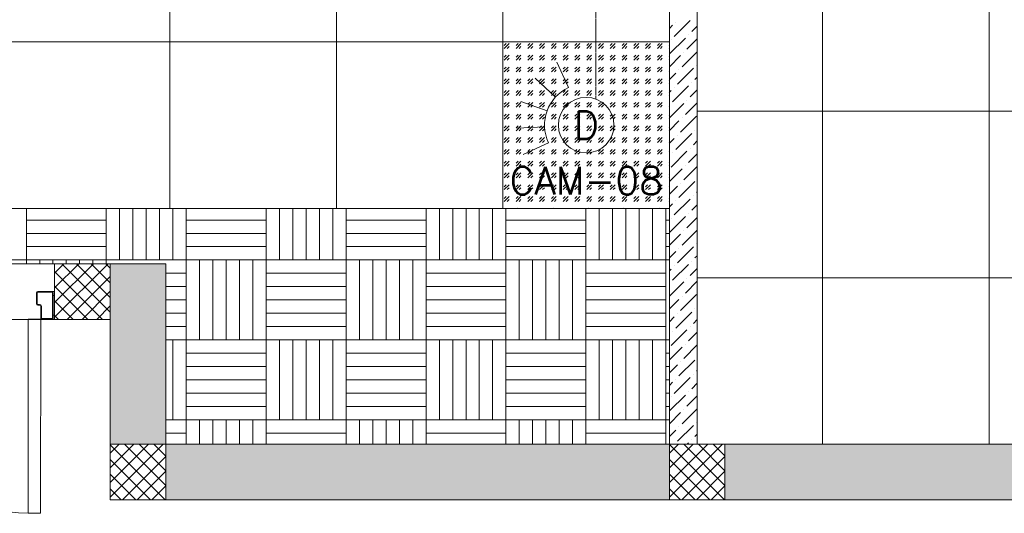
# Model space of a CAD drawing. Header units: millimetres. Extents: x -150 to 17700, y -13097 to 13830.
# Tile 4 of 67: x 7464 to 11011, y -49 to 1730. Entities that reach past the tile are written whole.
import ezdxf
from ezdxf.enums import TextEntityAlignment as Align

# ---------------------------------------------------------------- set-up
doc = ezdxf.new("R2010")
doc.units = ezdxf.units.MM
doc.header["$MEASUREMENT"] = 0
doc.linetypes.add('HIDDENX2', pattern=[0.75, 0.5, -0.25])
doc.linetypes.add('RCP XREF$0$( Hidden )', pattern=[0.375, 0.25, -0.125])
doc.layers.get('0').update_dxf_attribs({"lineweight": 5})
for name, color, linetype, lineweight, true_color in [('M-MEP-ELTV-CABLE', 7, 'HIDDENX2', 20, 0x007d00), ('M-MEP-ELTV-CAM', 5, 'Continuous', 20, 0x0000ff), ('RCP XREF$0$a- flr dim 02', 9, 'Continuous', 0, 0x808080), ('RCP XREF$0$A-100MM', 9, 'Continuous', 0, 0x808080), ('RCP XREF$0$A-CEILING-01', 9, 'Continuous', 0, 0x808080), ('RCP XREF$0$A-CEILING-02', 9, 'Continuous', 0, 0x808080), ('RCP XREF$0$A-CEILING-03', 9, 'Continuous', 0, 0x808080), ('RCP XREF$0$A-CEILING-04', 9, 'Continuous', 0, 0x808080), ('RCP XREF$0$A-DOOR', 9, 'Continuous', 0, 0x808080), ('RCP XREF$0$A-LINTEL', 9, 'RCP XREF$0$( Hidden )', 0, 0x808080), ('RCP XREF$0$A-Wall & Column', 9, 'Continuous', 0, 0x808080), ('RCP XREF$0$ND_26_HATCH', 9, 'Continuous', 0, 0x808080)]:
    doc.layers.add(name, color=color, linetype=linetype, lineweight=lineweight, true_color=true_color)
doc.layers.add('M-MEP-GEN', color=7, linetype='Continuous', lineweight=5)
doc.styles.get("Standard").update_dxf_attribs({"font": 'romans.shx'})

# ---------------------------------------------------------------- blocks, each defined once
blk = doc.blocks.new('RCP XREF')
at = {"layer": 'RCP XREF$0$ND_26_HATCH', "lineweight": 0, "true_color": 0x808080, "transparency": 33554687}
h = blk.add_hatch(color=8, dxfattribs=at)
h.dxf.hatch_style = 1
h.paths.add_polyline_path([(15200, 0), (15200, 1970), (15400, 1970), (15400, 2043.5), (15400, 2170), (15202, 2170), (15202, 2518), (15002, 2518), (15002, 200), (14369.9, 200), (14369.9, 199.7), (12979.6, 199.7), (12979.6, 198.7), (12313.4, 198.7), (7990, 200), (7990, 850), (7590, 850), (7590, 650), (7790, 650), (7790, 0)])
h.paths.add_polyline_path([(7790, 650), (7590, 650), (7590, 850), (7790, 850)], flags=17)
h.paths.add_polyline_path([(7990, 0), (7790, 0), (7790, 200), (7990, 200)], flags=17)
h.paths.add_polyline_path([(9805, 0), (10005, 0), (10005, 200), (9805, 200)], flags=17)
h.paths.add_polyline_path([(11820, 0), (12020, 0), (12020, 200), (11820, 200)], flags=17)
h.paths.add_polyline_path([(15000, 0), (15200, 0), (15200, 200), (15000, 200)], flags=17)
h.paths.add_polyline_path([(15200, 1970), (15400, 1970), (15400, 2170), (15200, 2170)], flags=17)
at = {"layer": 'RCP XREF$0$a- flr dim 02', "color": 8, "lineweight": 0, "true_color": 0x808080}
for p, q in [((9805, 3070), (9805, 200)), ((9905, 200), (9905, 2970)), ((9805, 200), (9905, 200))]:
    blk.add_line(p, q, dxfattribs=at)
at = {"layer": 'RCP XREF$0$A-100MM', "color": 8, "linetype": 'Continuous', "lineweight": 0, "true_color": 0x808080, "transparency": 33554687}
for p, q in [((9805, 1698.6), (9816.4, 1710)), ((9822.1, 1669.8), (9879.6, 1727.2)), ((9827.9, 1721.5), (9827.9, 1721.5)), ((9885.3, 1687), (9905, 1706.7)), ((9873.8, 1675.5), (9873.8, 1675.5)), ((9805, 1606.7), (9862.3, 1664)), ((9810.6, 1658.3), (9810.6, 1658.3)), ((9868.1, 1623.8), (9905, 1660.7)), ((9805, 1560.7), (9845.1, 1600.8)), ((9850.8, 1560.6), (9905, 1614.8)), ((9856.6, 1612.3), (9856.6, 1612.3)), ((9902.6, 1566.4), (9902.6, 1566.4)), ((9805, 1514.8), (9827.9, 1537.6)), ((9833.6, 1497.4), (9891.1, 1554.9)), ((9839.4, 1549.1), (9839.4, 1549.1)), ((9816.4, 1434.2), (9873.8, 1491.7)), ((9885.3, 1503.2), (9885.3, 1503.2)), ((9896.8, 1514.7), (9905, 1522.9)), ((9805, 1468.8), (9810.6, 1474.4)), ((9822.1, 1485.9), (9822.1, 1485.9)), ((9879.6, 1451.5), (9905, 1476.9)), ((9805, 1376.9), (9856.6, 1428.5)), ((9862.3, 1388.3), (9905, 1430.9)), ((9868.1, 1440), (9868.1, 1440)), ((9805, 1330.9), (9839.4, 1365.3)), ((9845.1, 1325.1), (9902.6, 1382.5)), ((9850.8, 1376.8), (9850.8, 1376.8)), ((9827.9, 1261.9), (9885.3, 1319.3)), ((9833.6, 1313.6), (9833.6, 1313.6)), ((9896.8, 1330.8), (9896.8, 1330.8)), ((9805, 1285), (9822.1, 1302.1)), ((9891.1, 1279.1), (9905, 1293.1)), ((9810.6, 1198.7), (9868.1, 1256.1)), ((9816.4, 1250.4), (9816.4, 1250.4)), ((9873.8, 1215.9), (9905, 1247.1)), ((9879.6, 1267.6), (9879.6, 1267.6)), ((9805, 1147.1), (9850.8, 1192.9)), ((9856.6, 1152.7), (9905, 1201.1)), ((9862.3, 1204.4), (9862.3, 1204.4)), ((9839.4, 1089.5), (9896.8, 1147)), ((9845.1, 1141.2), (9845.1, 1141.2)), ((9805, 1101.1), (9833.6, 1129.7)), ((9902.6, 1106.8), (9905, 1109.2)), ((9805, 1055.2), (9816.4, 1066.5)), ((9822.1, 1026.3), (9879.6, 1083.8)), ((9827.9, 1078), (9827.9, 1078)), ((9891.1, 1095.3), (9891.1, 1095.3)), ((9873.8, 1032.1), (9873.8, 1032.1)), ((9885.3, 1043.6), (9905, 1063.2)), ((9805, 963.2), (9862.3, 1020.6)), ((9810.6, 1014.8), (9810.6, 1014.8)), ((9868.1, 980.4), (9905, 1017.3)), ((9850.8, 917.2), (9905, 971.3)), ((9856.6, 968.9), (9856.6, 968.9)), ((9805, 917.3), (9845.1, 957.4)), ((9902.6, 922.9), (9902.6, 922.9)), ((9805, 871.3), (9827.9, 894.2)), ((9833.6, 854), (9891.1, 911.4)), ((9839.4, 905.7), (9839.4, 905.7)), ((9885.3, 859.7), (9885.3, 859.7)), ((9896.8, 871.2), (9905, 879.4)), ((9805, 825.4), (9810.6, 831)), ((9816.4, 790.8), (9873.8, 848.2)), ((9822.1, 842.5), (9822.1, 842.5)), ((9879.6, 808), (9905, 833.4)), ((9805, 733.4), (9856.6, 785)), ((9862.3, 744.8), (9905, 787.5)), ((9868.1, 796.5), (9868.1, 796.5)), ((9805, 687.5), (9839.4, 721.8)), ((9845.1, 681.6), (9902.6, 739.1)), ((9850.8, 733.3), (9850.8, 733.3)), ((9827.9, 618.4), (9885.3, 675.9)), ((9896.8, 687.4), (9896.8, 687.4)), ((9805, 641.5), (9822.1, 658.6)), ((9833.6, 670.1), (9833.6, 670.1)), ((9891.1, 635.6), (9905, 649.6)), ((9810.6, 555.2), (9868.1, 612.7)), ((9816.4, 606.9), (9816.4, 606.9)), ((9873.8, 572.4), (9905, 603.6)), ((9879.6, 624.2), (9879.6, 624.2)), ((9805, 503.6), (9850.8, 549.5)), ((9856.6, 509.2), (9905, 557.7)), ((9862.3, 561), (9862.3, 561)), ((9839.4, 446.1), (9896.8, 503.5)), ((9845.1, 497.8), (9845.1, 497.8)), ((9805, 457.7), (9833.6, 486.3)), ((9902.6, 463.3), (9905, 465.7)), ((9822.1, 382.9), (9879.6, 440.3)), ((9827.9, 434.6), (9827.9, 434.6)), ((9891.1, 451.8), (9891.1, 451.8)), ((9805, 411.7), (9816.4, 423.1)), ((9885.3, 400.1), (9905, 419.8)), ((9805, 319.8), (9862.3, 377.1)), ((9810.6, 371.4), (9810.6, 371.4)), ((9868.1, 336.9), (9905, 373.8)), ((9873.8, 388.6), (9873.8, 388.6)), ((9850.8, 273.7), (9905, 327.9)), ((9856.6, 325.4), (9856.6, 325.4)), ((9805, 273.8), (9845.1, 313.9)), ((9805, 227.9), (9827.9, 250.7)), ((9833.6, 210.5), (9891.1, 267.9)), ((9839.4, 262.2), (9839.4, 262.2)), ((9902.6, 279.4), (9902.6, 279.4)), ((9885.3, 216.2), (9885.3, 216.2)), ((9896.8, 227.7), (9905, 235.9)), ((9869.1, 200), (9873.8, 204.8))]:
    blk.add_line(p, q, dxfattribs=at)
at = {"layer": 'RCP XREF$0$A-CEILING-01', "color": 8, "lineweight": 0, "true_color": 0x808080}
for p, q in [((9805, 2970), (9805, 1050)), ((9905, 200), (9905, 2970)), ((9805, 1050), (200, 1050)), ((9805, 1050), (200, 1050)), ((9805, 200), (9805, 1050)), ((3990, 850), (7990, 850)), ((7990, 850), (7990, 200)), ((7990, 200), (9805, 200)), ((12157, 198), (9905, 200))]:
    blk.add_line(p, q, dxfattribs=at)
at = {"layer": 'RCP XREF$0$A-CEILING-02', "color": 8, "linetype": 'Continuous', "lineweight": 0, "true_color": 0x808080}
for p, q in [((8005, 1050), (8005, 2970)), ((8605, 1050), (8605, 2970)), ((9205, 1050), (9205, 2970)), ((200, 1650), (9805, 1650)), ((9210, 1626.6), (9227.7, 1644.3)), ((9210, 1637.2), (9217.1, 1644.3)), ((9220.6, 1626.6), (9227.7, 1633.7)), ((9252.4, 1626.6), (9270.1, 1644.3)), ((9252.4, 1637.2), (9259.5, 1644.3)), ((9263, 1626.6), (9270.1, 1633.7)), ((9294.9, 1626.6), (9312.5, 1644.3)), ((9294.9, 1637.2), (9301.9, 1644.3)), ((9305.5, 1626.6), (9312.5, 1633.7)), ((9337.3, 1626.6), (9355, 1644.3)), ((9337.3, 1637.2), (9344.4, 1644.3)), ((9347.9, 1626.6), (9355, 1633.7)), ((9379.7, 1626.6), (9397.4, 1644.3)), ((9379.7, 1637.2), (9386.8, 1644.3)), ((9390.3, 1626.6), (9397.4, 1633.7)), ((9422.1, 1626.6), (9439.8, 1644.3)), ((9422.1, 1637.2), (9429.2, 1644.3)), ((9432.7, 1626.6), (9439.8, 1633.7)), ((9464.6, 1626.6), (9482.2, 1644.3)), ((9464.6, 1637.2), (9471.6, 1644.3)), ((9475.2, 1626.6), (9482.2, 1633.7)), ((9507, 1626.6), (9524.7, 1644.3)), ((9507, 1637.2), (9514.1, 1644.3)), ((9517.6, 1626.6), (9524.7, 1633.7)), ((9549.4, 1626.6), (9567.1, 1644.3)), ((9549.4, 1637.2), (9556.5, 1644.3)), ((9560, 1626.6), (9567.1, 1633.7)), ((9591.8, 1626.6), (9609.5, 1644.3)), ((9591.8, 1637.2), (9598.9, 1644.3)), ((9602.5, 1626.6), (9609.5, 1633.7)), ((9634.3, 1626.6), (9652, 1644.3)), ((9634.3, 1637.2), (9641.3, 1644.3)), ((9644.9, 1626.6), (9652, 1633.7)), ((9676.7, 1626.6), (9694.4, 1644.3)), ((9676.7, 1637.2), (9683.8, 1644.3)), ((9687.3, 1626.6), (9694.4, 1633.7)), ((9719.1, 1626.6), (9736.8, 1644.3)), ((9719.1, 1637.2), (9726.2, 1644.3)), ((9729.7, 1626.6), (9736.8, 1633.7)), ((9761.6, 1626.6), (9779.2, 1644.3)), ((9761.6, 1637.2), (9768.6, 1644.3)), ((9772.2, 1626.6), (9779.2, 1633.7)), ((9804, 1637.2), (9805, 1638.2)), ((9210, 1584.2), (9227.7, 1601.9)), ((9210, 1594.8), (9217.1, 1601.9)), ((9252.4, 1584.2), (9270.1, 1601.9)), ((9252.4, 1594.8), (9259.5, 1601.9)), ((9294.9, 1584.2), (9312.5, 1601.9)), ((9294.9, 1594.8), (9301.9, 1601.9)), ((9337.3, 1584.2), (9355, 1601.9)), ((9337.3, 1594.8), (9344.4, 1601.9)), ((9379.7, 1584.2), (9397.4, 1601.9)), ((9379.7, 1594.8), (9386.8, 1601.9)), ((9422.1, 1584.2), (9439.8, 1601.9)), ((9422.1, 1594.8), (9429.2, 1601.9)), ((9464.6, 1584.2), (9482.2, 1601.9)), ((9464.6, 1594.8), (9471.6, 1601.9)), ((9507, 1584.2), (9524.7, 1601.9)), ((9507, 1594.8), (9514.1, 1601.9)), ((9549.4, 1584.2), (9567.1, 1601.9)), ((9549.4, 1594.8), (9556.5, 1601.9)), ((9591.8, 1584.2), (9609.5, 1601.9)), ((9591.8, 1594.8), (9598.9, 1601.9)), ((9634.3, 1584.2), (9652, 1601.9)), ((9634.3, 1594.8), (9641.3, 1601.9)), ((9676.7, 1584.2), (9694.4, 1601.9)), ((9676.7, 1594.8), (9683.8, 1601.9)), ((9719.1, 1584.2), (9736.8, 1601.9)), ((9719.1, 1594.8), (9726.2, 1601.9)), ((9761.6, 1584.2), (9779.2, 1601.9)), ((9761.6, 1594.8), (9768.6, 1601.9)), ((9804, 1626.6), (9805, 1627.6)), ((9220.6, 1584.2), (9227.7, 1591.3)), ((9263, 1584.2), (9270.1, 1591.3)), ((9305.5, 1584.2), (9312.5, 1591.3)), ((9347.9, 1584.2), (9355, 1591.3)), ((9390.3, 1584.2), (9397.4, 1591.3)), ((9432.7, 1584.2), (9439.8, 1591.3)), ((9475.2, 1584.2), (9482.2, 1591.3)), ((9517.6, 1584.2), (9524.7, 1591.3)), ((9560, 1584.2), (9567.1, 1591.3)), ((9602.5, 1584.2), (9609.5, 1591.3)), ((9644.9, 1584.2), (9652, 1591.3)), ((9687.3, 1584.2), (9694.4, 1591.3)), ((9729.7, 1584.2), (9736.8, 1591.3)), ((9772.2, 1584.2), (9779.2, 1591.3)), ((9804, 1594.8), (9805, 1595.8)), ((9804, 1584.2), (9805, 1585.2)), ((9210, 1541.8), (9227.7, 1559.4)), ((9210, 1552.4), (9217.1, 1559.4)), ((9220.6, 1541.8), (9227.7, 1548.8)), ((9252.4, 1541.8), (9270.1, 1559.4)), ((9252.4, 1552.4), (9259.5, 1559.4)), ((9263, 1541.8), (9270.1, 1548.8)), ((9294.9, 1541.8), (9312.5, 1559.4)), ((9294.9, 1552.4), (9301.9, 1559.4)), ((9305.5, 1541.8), (9312.5, 1548.8)), ((9337.3, 1541.8), (9355, 1559.4)), ((9337.3, 1552.4), (9344.4, 1559.4)), ((9347.9, 1541.8), (9355, 1548.8)), ((9379.7, 1541.8), (9397.4, 1559.4)), ((9379.7, 1552.4), (9386.8, 1559.4)), ((9390.3, 1541.8), (9397.4, 1548.8)), ((9422.1, 1541.8), (9439.8, 1559.4)), ((9422.1, 1552.4), (9429.2, 1559.4)), ((9432.7, 1541.8), (9439.8, 1548.8)), ((9464.6, 1541.8), (9482.2, 1559.4)), ((9464.6, 1552.4), (9471.6, 1559.4)), ((9475.2, 1541.8), (9482.2, 1548.8)), ((9507, 1541.8), (9524.7, 1559.4)), ((9507, 1552.4), (9514.1, 1559.4)), ((9517.6, 1541.8), (9524.7, 1548.8)), ((9549.4, 1541.8), (9567.1, 1559.4)), ((9549.4, 1552.4), (9556.5, 1559.4)), ((9560, 1541.8), (9567.1, 1548.8)), ((9591.8, 1541.8), (9609.5, 1559.4)), ((9591.8, 1552.4), (9598.9, 1559.4)), ((9602.5, 1541.8), (9609.5, 1548.8)), ((9634.3, 1541.8), (9652, 1559.4)), ((9634.3, 1552.4), (9641.3, 1559.4)), ((9644.9, 1541.8), (9652, 1548.8)), ((9676.7, 1541.8), (9694.4, 1559.4)), ((9676.7, 1552.4), (9683.8, 1559.4)), ((9687.3, 1541.8), (9694.4, 1548.8)), ((9719.1, 1541.8), (9736.8, 1559.4)), ((9719.1, 1552.4), (9726.2, 1559.4)), ((9729.7, 1541.8), (9736.8, 1548.8)), ((9761.6, 1541.8), (9779.2, 1559.4)), ((9761.6, 1552.4), (9768.6, 1559.4)), ((9772.2, 1541.8), (9779.2, 1548.8)), ((9804, 1552.4), (9805, 1553.4)), ((9804, 1541.8), (9805, 1542.8)), ((9210, 1499.3), (9227.7, 1517)), ((9210, 1509.9), (9217.1, 1517)), ((9220.6, 1499.3), (9227.7, 1506.4)), ((9252.4, 1499.3), (9270.1, 1517)), ((9252.4, 1509.9), (9259.5, 1517)), ((9263, 1499.3), (9270.1, 1506.4)), ((9294.9, 1499.3), (9312.5, 1517)), ((9294.9, 1509.9), (9301.9, 1517)), ((9305.5, 1499.3), (9312.5, 1506.4)), ((9337.3, 1499.3), (9355, 1517)), ((9337.3, 1509.9), (9344.4, 1517)), ((9347.9, 1499.3), (9355, 1506.4)), ((9379.7, 1499.3), (9397.4, 1517)), ((9379.7, 1509.9), (9386.8, 1517)), ((9390.3, 1499.3), (9397.4, 1506.4)), ((9422.1, 1499.3), (9439.8, 1517)), ((9422.1, 1509.9), (9429.2, 1517)), ((9432.7, 1499.3), (9439.8, 1506.4)), ((9464.6, 1499.3), (9482.2, 1517)), ((9464.6, 1509.9), (9471.6, 1517)), ((9475.2, 1499.3), (9482.2, 1506.4)), ((9507, 1499.3), (9524.7, 1517)), ((9507, 1509.9), (9514.1, 1517)), ((9517.6, 1499.3), (9524.7, 1506.4)), ((9549.4, 1499.3), (9567.1, 1517)), ((9549.4, 1509.9), (9556.5, 1517)), ((9560, 1499.3), (9567.1, 1506.4)), ((9591.8, 1499.3), (9609.5, 1517)), ((9591.8, 1509.9), (9598.9, 1517)), ((9602.5, 1499.3), (9609.5, 1506.4)), ((9634.3, 1499.3), (9652, 1517)), ((9634.3, 1509.9), (9641.3, 1517)), ((9644.9, 1499.3), (9652, 1506.4)), ((9676.7, 1499.3), (9694.4, 1517)), ((9676.7, 1509.9), (9683.8, 1517)), ((9687.3, 1499.3), (9694.4, 1506.4)), ((9719.1, 1499.3), (9736.8, 1517)), ((9719.1, 1509.9), (9726.2, 1517)), ((9729.7, 1499.3), (9736.8, 1506.4)), ((9761.6, 1499.3), (9779.2, 1517)), ((9761.6, 1509.9), (9768.6, 1517)), ((9772.2, 1499.3), (9779.2, 1506.4)), ((9804, 1509.9), (9805, 1511)), ((9804, 1499.3), (9805, 1500.4)), ((9210, 1456.9), (9227.7, 1474.6)), ((9210, 1467.5), (9217.1, 1474.6)), ((9220.6, 1456.9), (9227.7, 1464)), ((9252.4, 1456.9), (9270.1, 1474.6)), ((9252.4, 1467.5), (9259.5, 1474.6)), ((9263, 1456.9), (9270.1, 1464)), ((9294.9, 1456.9), (9312.5, 1474.6)), ((9294.9, 1467.5), (9301.9, 1474.6)), ((9305.5, 1456.9), (9312.5, 1464)), ((9337.3, 1456.9), (9355, 1474.6)), ((9337.3, 1467.5), (9344.4, 1474.6)), ((9347.9, 1456.9), (9355, 1464)), ((9379.7, 1456.9), (9397.4, 1474.6)), ((9379.7, 1467.5), (9386.8, 1474.6)), ((9390.3, 1456.9), (9397.4, 1464)), ((9422.1, 1456.9), (9439.8, 1474.6)), ((9422.1, 1467.5), (9429.2, 1474.6)), ((9432.7, 1456.9), (9439.8, 1464)), ((9464.6, 1456.9), (9482.2, 1474.6)), ((9464.6, 1467.5), (9471.6, 1474.6)), ((9475.2, 1456.9), (9482.2, 1464)), ((9507, 1456.9), (9524.7, 1474.6)), ((9507, 1467.5), (9514.1, 1474.6)), ((9517.6, 1456.9), (9524.7, 1464)), ((9549.4, 1456.9), (9567.1, 1474.6)), ((9549.4, 1467.5), (9556.5, 1474.6)), ((9560, 1456.9), (9567.1, 1464)), ((9591.8, 1456.9), (9609.5, 1474.6)), ((9591.8, 1467.5), (9598.9, 1474.6)), ((9602.5, 1456.9), (9609.5, 1464)), ((9634.3, 1456.9), (9652, 1474.6)), ((9634.3, 1467.5), (9641.3, 1474.6)), ((9644.9, 1456.9), (9652, 1464)), ((9676.7, 1456.9), (9694.4, 1474.6)), ((9676.7, 1467.5), (9683.8, 1474.6)), ((9687.3, 1456.9), (9694.4, 1464)), ((9719.1, 1456.9), (9736.8, 1474.6)), ((9719.1, 1467.5), (9726.2, 1474.6)), ((9729.7, 1456.9), (9736.8, 1464)), ((9761.6, 1456.9), (9779.2, 1474.6)), ((9761.6, 1467.5), (9768.6, 1474.6)), ((9772.2, 1456.9), (9779.2, 1464)), ((9804, 1467.5), (9805, 1468.5)), ((9804, 1456.9), (9805, 1457.9)), ((9210, 1414.5), (9227.7, 1432.2)), ((9210, 1425.1), (9217.1, 1432.2)), ((9220.6, 1414.5), (9227.7, 1421.6)), ((9252.4, 1414.5), (9270.1, 1432.2)), ((9252.4, 1425.1), (9259.5, 1432.2)), ((9263, 1414.5), (9270.1, 1421.6)), ((9294.9, 1414.5), (9312.5, 1432.2)), ((9294.9, 1425.1), (9301.9, 1432.2)), ((9305.5, 1414.5), (9312.5, 1421.6)), ((9337.3, 1414.5), (9355, 1432.2)), ((9337.3, 1425.1), (9344.4, 1432.2)), ((9347.9, 1414.5), (9355, 1421.6)), ((9379.7, 1414.5), (9397.4, 1432.2)), ((9379.7, 1425.1), (9386.8, 1432.2)), ((9390.3, 1414.5), (9397.4, 1421.6)), ((9422.1, 1414.5), (9439.8, 1432.2)), ((9422.1, 1425.1), (9429.2, 1432.2)), ((9432.7, 1414.5), (9439.8, 1421.6)), ((9464.6, 1414.5), (9482.2, 1432.2)), ((9464.6, 1425.1), (9471.6, 1432.2)), ((9475.2, 1414.5), (9482.2, 1421.6)), ((9507, 1414.5), (9524.7, 1432.2)), ((9507, 1425.1), (9514.1, 1432.2)), ((9517.6, 1414.5), (9524.7, 1421.6)), ((9549.4, 1414.5), (9567.1, 1432.2)), ((9549.4, 1425.1), (9556.5, 1432.2)), ((9560, 1414.5), (9567.1, 1421.6)), ((9591.8, 1414.5), (9609.5, 1432.2)), ((9591.8, 1425.1), (9598.9, 1432.2)), ((9602.5, 1414.5), (9609.5, 1421.6)), ((9634.3, 1414.5), (9652, 1432.2)), ((9634.3, 1425.1), (9641.3, 1432.2)), ((9644.9, 1414.5), (9652, 1421.6)), ((9676.7, 1414.5), (9694.4, 1432.2)), ((9676.7, 1425.1), (9683.8, 1432.2)), ((9687.3, 1414.5), (9694.4, 1421.6)), ((9719.1, 1414.5), (9736.8, 1432.2)), ((9719.1, 1425.1), (9726.2, 1432.2)), ((9729.7, 1414.5), (9736.8, 1421.6)), ((9761.6, 1414.5), (9779.2, 1432.2)), ((9761.6, 1425.1), (9768.6, 1432.2)), ((9772.2, 1414.5), (9779.2, 1421.6)), ((9804, 1425.1), (9805, 1426.1)), ((9210, 1372.1), (9227.7, 1389.7)), ((9210, 1382.7), (9217.1, 1389.7)), ((9252.4, 1372.1), (9270.1, 1389.7)), ((9252.4, 1382.7), (9259.5, 1389.7)), ((9294.9, 1372.1), (9312.5, 1389.7)), ((9294.9, 1382.7), (9301.9, 1389.7)), ((9337.3, 1372.1), (9355, 1389.7)), ((9337.3, 1382.7), (9344.4, 1389.7)), ((9379.7, 1372.1), (9397.4, 1389.7)), ((9379.7, 1382.7), (9386.8, 1389.7)), ((9422.1, 1372.1), (9439.8, 1389.7)), ((9422.1, 1382.7), (9429.2, 1389.7)), ((9464.6, 1372.1), (9482.2, 1389.7)), ((9464.6, 1382.7), (9471.6, 1389.7)), ((9507, 1372.1), (9524.7, 1389.7)), ((9507, 1382.7), (9514.1, 1389.7)), ((9549.4, 1372.1), (9567.1, 1389.7)), ((9549.4, 1382.7), (9556.5, 1389.7)), ((9591.8, 1372.1), (9609.5, 1389.7)), ((9591.8, 1382.7), (9598.9, 1389.7)), ((9634.3, 1372.1), (9652, 1389.7)), ((9634.3, 1382.7), (9641.3, 1389.7)), ((9676.7, 1372.1), (9694.4, 1389.7)), ((9676.7, 1382.7), (9683.8, 1389.7)), ((9719.1, 1372.1), (9736.8, 1389.7)), ((9719.1, 1382.7), (9726.2, 1389.7)), ((9761.6, 1372.1), (9779.2, 1389.7)), ((9761.6, 1382.7), (9768.6, 1389.7)), ((9804, 1414.5), (9805, 1415.5)), ((9804, 1382.7), (9805, 1383.7)), ((9220.6, 1372.1), (9227.7, 1379.1)), ((9263, 1372.1), (9270.1, 1379.1)), ((9305.5, 1372.1), (9312.5, 1379.1)), ((9347.9, 1372.1), (9355, 1379.1)), ((9390.3, 1372.1), (9397.4, 1379.1)), ((9432.7, 1372.1), (9439.8, 1379.1)), ((9475.2, 1372.1), (9482.2, 1379.1)), ((9517.6, 1372.1), (9524.7, 1379.1)), ((9560, 1372.1), (9567.1, 1379.1)), ((9602.5, 1372.1), (9609.5, 1379.1)), ((9644.9, 1372.1), (9652, 1379.1)), ((9687.3, 1372.1), (9694.4, 1379.1)), ((9729.7, 1372.1), (9736.8, 1379.1)), ((9772.2, 1372.1), (9779.2, 1379.1)), ((9804, 1372.1), (9805, 1373.1)), ((9210, 1329.6), (9227.7, 1347.3)), ((9210, 1340.2), (9217.1, 1347.3)), ((9220.6, 1329.6), (9227.7, 1336.7)), ((9252.4, 1329.6), (9270.1, 1347.3)), ((9252.4, 1340.2), (9259.5, 1347.3)), ((9263, 1329.6), (9270.1, 1336.7)), ((9294.9, 1329.6), (9312.5, 1347.3)), ((9294.9, 1340.2), (9301.9, 1347.3)), ((9305.5, 1329.6), (9312.5, 1336.7)), ((9337.3, 1329.6), (9355, 1347.3)), ((9337.3, 1340.2), (9344.4, 1347.3)), ((9347.9, 1329.6), (9355, 1336.7)), ((9379.7, 1329.6), (9397.4, 1347.3)), ((9379.7, 1340.2), (9386.8, 1347.3)), ((9390.3, 1329.6), (9397.4, 1336.7)), ((9422.1, 1329.6), (9439.8, 1347.3)), ((9422.1, 1340.2), (9429.2, 1347.3)), ((9432.7, 1329.6), (9439.8, 1336.7)), ((9464.6, 1329.6), (9482.2, 1347.3)), ((9464.6, 1340.2), (9471.6, 1347.3)), ((9475.2, 1329.6), (9482.2, 1336.7)), ((9507, 1329.6), (9524.7, 1347.3)), ((9507, 1340.2), (9514.1, 1347.3)), ((9517.6, 1329.6), (9524.7, 1336.7)), ((9549.4, 1329.6), (9567.1, 1347.3)), ((9549.4, 1340.2), (9556.5, 1347.3)), ((9560, 1329.6), (9567.1, 1336.7)), ((9591.8, 1329.6), (9609.5, 1347.3)), ((9591.8, 1340.2), (9598.9, 1347.3)), ((9602.5, 1329.6), (9609.5, 1336.7)), ((9634.3, 1329.6), (9652, 1347.3)), ((9634.3, 1340.2), (9641.3, 1347.3)), ((9644.9, 1329.6), (9652, 1336.7)), ((9676.7, 1329.6), (9694.4, 1347.3)), ((9676.7, 1340.2), (9683.8, 1347.3)), ((9687.3, 1329.6), (9694.4, 1336.7)), ((9719.1, 1329.6), (9736.8, 1347.3)), ((9719.1, 1340.2), (9726.2, 1347.3)), ((9729.7, 1329.6), (9736.8, 1336.7)), ((9761.6, 1329.6), (9779.2, 1347.3)), ((9761.6, 1340.2), (9768.6, 1347.3)), ((9772.2, 1329.6), (9779.2, 1336.7)), ((9804, 1340.2), (9805, 1341.3)), ((9804, 1329.6), (9805, 1330.7)), ((9210, 1287.2), (9227.7, 1304.9)), ((9210, 1297.8), (9217.1, 1304.9)), ((9220.6, 1287.2), (9227.7, 1294.3)), ((9252.4, 1287.2), (9270.1, 1304.9)), ((9252.4, 1297.8), (9259.5, 1304.9)), ((9263, 1287.2), (9270.1, 1294.3)), ((9294.9, 1287.2), (9312.5, 1304.9)), ((9294.9, 1297.8), (9301.9, 1304.9)), ((9305.5, 1287.2), (9312.5, 1294.3)), ((9337.3, 1287.2), (9355, 1304.9)), ((9337.3, 1297.8), (9344.4, 1304.9)), ((9347.9, 1287.2), (9355, 1294.3)), ((9379.7, 1287.2), (9397.4, 1304.9)), ((9379.7, 1297.8), (9386.8, 1304.9)), ((9390.3, 1287.2), (9397.4, 1294.3)), ((9422.1, 1287.2), (9439.8, 1304.9)), ((9422.1, 1297.8), (9429.2, 1304.9)), ((9432.7, 1287.2), (9439.8, 1294.3)), ((9464.6, 1287.2), (9482.2, 1304.9)), ((9464.6, 1297.8), (9471.6, 1304.9)), ((9475.2, 1287.2), (9482.2, 1294.3)), ((9507, 1287.2), (9524.7, 1304.9)), ((9507, 1297.8), (9514.1, 1304.9)), ((9517.6, 1287.2), (9524.7, 1294.3)), ((9549.4, 1287.2), (9567.1, 1304.9)), ((9549.4, 1297.8), (9556.5, 1304.9)), ((9560, 1287.2), (9567.1, 1294.3)), ((9591.8, 1287.2), (9609.5, 1304.9)), ((9591.8, 1297.8), (9598.9, 1304.9)), ((9602.5, 1287.2), (9609.5, 1294.3)), ((9634.3, 1287.2), (9652, 1304.9)), ((9634.3, 1297.8), (9641.3, 1304.9)), ((9644.9, 1287.2), (9652, 1294.3)), ((9676.7, 1287.2), (9694.4, 1304.9)), ((9676.7, 1297.8), (9683.8, 1304.9)), ((9687.3, 1287.2), (9694.4, 1294.3)), ((9719.1, 1287.2), (9736.8, 1304.9)), ((9719.1, 1297.8), (9726.2, 1304.9)), ((9729.7, 1287.2), (9736.8, 1294.3)), ((9761.6, 1287.2), (9779.2, 1304.9)), ((9761.6, 1297.8), (9768.6, 1304.9)), ((9772.2, 1287.2), (9779.2, 1294.3)), ((9804, 1297.8), (9805, 1298.8)), ((9804, 1287.2), (9805, 1288.2)), ((9210, 1244.8), (9227.7, 1262.5)), ((9210, 1255.4), (9217.1, 1262.5)), ((9220.6, 1244.8), (9227.7, 1251.8)), ((9252.4, 1244.8), (9270.1, 1262.5)), ((9252.4, 1255.4), (9259.5, 1262.5)), ((9263, 1244.8), (9270.1, 1251.8)), ((9294.9, 1244.8), (9312.5, 1262.5)), ((9294.9, 1255.4), (9301.9, 1262.5)), ((9305.5, 1244.8), (9312.5, 1251.8)), ((9337.3, 1244.8), (9355, 1262.5)), ((9337.3, 1255.4), (9344.4, 1262.5)), ((9347.9, 1244.8), (9355, 1251.8)), ((9379.7, 1244.8), (9397.4, 1262.5)), ((9379.7, 1255.4), (9386.8, 1262.5)), ((9390.3, 1244.8), (9397.4, 1251.8)), ((9422.1, 1244.8), (9439.8, 1262.5)), ((9422.1, 1255.4), (9429.2, 1262.5)), ((9432.7, 1244.8), (9439.8, 1251.8)), ((9464.6, 1244.8), (9482.2, 1262.5)), ((9464.6, 1255.4), (9471.6, 1262.5)), ((9475.2, 1244.8), (9482.2, 1251.8)), ((9507, 1244.8), (9524.7, 1262.5)), ((9507, 1255.4), (9514.1, 1262.5)), ((9517.6, 1244.8), (9524.7, 1251.8)), ((9549.4, 1244.8), (9567.1, 1262.5)), ((9549.4, 1255.4), (9556.5, 1262.5)), ((9560, 1244.8), (9567.1, 1251.8)), ((9591.8, 1244.8), (9609.5, 1262.5)), ((9591.8, 1255.4), (9598.9, 1262.5)), ((9602.5, 1244.8), (9609.5, 1251.8)), ((9634.3, 1244.8), (9652, 1262.5)), ((9634.3, 1255.4), (9641.3, 1262.5)), ((9644.9, 1244.8), (9652, 1251.8)), ((9676.7, 1244.8), (9694.4, 1262.5)), ((9676.7, 1255.4), (9683.8, 1262.5)), ((9687.3, 1244.8), (9694.4, 1251.8)), ((9719.1, 1244.8), (9736.8, 1262.5)), ((9719.1, 1255.4), (9726.2, 1262.5)), ((9729.7, 1244.8), (9736.8, 1251.8)), ((9761.6, 1244.8), (9779.2, 1262.5)), ((9761.6, 1255.4), (9768.6, 1262.5)), ((9772.2, 1244.8), (9779.2, 1251.8)), ((9804, 1255.4), (9805, 1256.4)), ((9804, 1244.8), (9805, 1245.8)), ((9210, 1202.4), (9227.7, 1220)), ((9210, 1213), (9217.1, 1220)), ((9220.6, 1202.4), (9227.7, 1209.4)), ((9252.4, 1202.4), (9270.1, 1220)), ((9252.4, 1213), (9259.5, 1220)), ((9263, 1202.4), (9270.1, 1209.4)), ((9294.9, 1202.4), (9312.5, 1220)), ((9294.9, 1213), (9301.9, 1220)), ((9305.5, 1202.4), (9312.5, 1209.4)), ((9337.3, 1202.4), (9355, 1220)), ((9337.3, 1213), (9344.4, 1220)), ((9347.9, 1202.4), (9355, 1209.4)), ((9379.7, 1202.4), (9397.4, 1220)), ((9379.7, 1213), (9386.8, 1220)), ((9390.3, 1202.4), (9397.4, 1209.4)), ((9422.1, 1202.4), (9439.8, 1220)), ((9422.1, 1213), (9429.2, 1220)), ((9432.7, 1202.4), (9439.8, 1209.4)), ((9464.6, 1202.4), (9482.2, 1220)), ((9464.6, 1213), (9471.6, 1220)), ((9475.2, 1202.4), (9482.2, 1209.4)), ((9507, 1202.4), (9524.7, 1220)), ((9507, 1213), (9514.1, 1220)), ((9517.6, 1202.4), (9524.7, 1209.4)), ((9549.4, 1202.4), (9567.1, 1220)), ((9549.4, 1213), (9556.5, 1220)), ((9560, 1202.4), (9567.1, 1209.4)), ((9591.8, 1202.4), (9609.5, 1220)), ((9591.8, 1213), (9598.9, 1220)), ((9602.5, 1202.4), (9609.5, 1209.4)), ((9634.3, 1202.4), (9652, 1220)), ((9634.3, 1213), (9641.3, 1220)), ((9644.9, 1202.4), (9652, 1209.4)), ((9676.7, 1202.4), (9694.4, 1220)), ((9676.7, 1213), (9683.8, 1220)), ((9687.3, 1202.4), (9694.4, 1209.4)), ((9719.1, 1202.4), (9736.8, 1220)), ((9719.1, 1213), (9726.2, 1220)), ((9729.7, 1202.4), (9736.8, 1209.4)), ((9761.6, 1202.4), (9779.2, 1220)), ((9761.6, 1213), (9768.6, 1220)), ((9772.2, 1202.4), (9779.2, 1209.4)), ((9804, 1213), (9805, 1214)), ((9210, 1159.9), (9227.7, 1177.6)), ((9210, 1170.5), (9217.1, 1177.6)), ((9252.4, 1159.9), (9270.1, 1177.6)), ((9252.4, 1170.5), (9259.5, 1177.6)), ((9294.9, 1159.9), (9312.5, 1177.6)), ((9294.9, 1170.5), (9301.9, 1177.6)), ((9337.3, 1159.9), (9355, 1177.6)), ((9337.3, 1170.5), (9344.4, 1177.6)), ((9379.7, 1159.9), (9397.4, 1177.6)), ((9379.7, 1170.5), (9386.8, 1177.6)), ((9422.1, 1159.9), (9439.8, 1177.6)), ((9422.1, 1170.5), (9429.2, 1177.6)), ((9464.6, 1159.9), (9482.2, 1177.6)), ((9464.6, 1170.5), (9471.6, 1177.6)), ((9507, 1159.9), (9524.7, 1177.6)), ((9507, 1170.5), (9514.1, 1177.6)), ((9549.4, 1159.9), (9567.1, 1177.6)), ((9549.4, 1170.5), (9556.5, 1177.6)), ((9591.8, 1159.9), (9609.5, 1177.6)), ((9591.8, 1170.5), (9598.9, 1177.6)), ((9634.3, 1159.9), (9652, 1177.6)), ((9634.3, 1170.5), (9641.3, 1177.6)), ((9676.7, 1159.9), (9694.4, 1177.6)), ((9676.7, 1170.5), (9683.8, 1177.6)), ((9719.1, 1159.9), (9736.8, 1177.6)), ((9719.1, 1170.5), (9726.2, 1177.6)), ((9761.6, 1159.9), (9779.2, 1177.6)), ((9761.6, 1170.5), (9768.6, 1177.6)), ((9804, 1202.4), (9805, 1203.4)), ((9804, 1170.5), (9805, 1171.6)), ((9220.6, 1159.9), (9227.7, 1167)), ((9263, 1159.9), (9270.1, 1167)), ((9305.5, 1159.9), (9312.5, 1167)), ((9347.9, 1159.9), (9355, 1167)), ((9390.3, 1159.9), (9397.4, 1167)), ((9432.7, 1159.9), (9439.8, 1167)), ((9475.2, 1159.9), (9482.2, 1167)), ((9517.6, 1159.9), (9524.7, 1167)), ((9560, 1159.9), (9567.1, 1167)), ((9602.5, 1159.9), (9609.5, 1167)), ((9644.9, 1159.9), (9652, 1167)), ((9687.3, 1159.9), (9694.4, 1167)), ((9729.7, 1159.9), (9736.8, 1167)), ((9772.2, 1159.9), (9779.2, 1167)), ((9804, 1159.9), (9805, 1160.9)), ((9210, 1117.5), (9227.7, 1135.2)), ((9210, 1128.1), (9217.1, 1135.2)), ((9220.6, 1117.5), (9227.7, 1124.6)), ((9252.4, 1117.5), (9270.1, 1135.2)), ((9252.4, 1128.1), (9259.5, 1135.2)), ((9263, 1117.5), (9270.1, 1124.6)), ((9294.9, 1117.5), (9312.5, 1135.2)), ((9294.9, 1128.1), (9301.9, 1135.2)), ((9305.5, 1117.5), (9312.5, 1124.6)), ((9337.3, 1117.5), (9355, 1135.2)), ((9337.3, 1128.1), (9344.4, 1135.2)), ((9347.9, 1117.5), (9355, 1124.6)), ((9379.7, 1117.5), (9397.4, 1135.2)), ((9379.7, 1128.1), (9386.8, 1135.2)), ((9390.3, 1117.5), (9397.4, 1124.6)), ((9422.1, 1117.5), (9439.8, 1135.2)), ((9422.1, 1128.1), (9429.2, 1135.2)), ((9432.7, 1117.5), (9439.8, 1124.6)), ((9464.6, 1117.5), (9482.2, 1135.2)), ((9464.6, 1128.1), (9471.6, 1135.2)), ((9475.2, 1117.5), (9482.2, 1124.6)), ((9507, 1117.5), (9524.7, 1135.2)), ((9507, 1128.1), (9514.1, 1135.2)), ((9517.6, 1117.5), (9524.7, 1124.6)), ((9549.4, 1117.5), (9567.1, 1135.2)), ((9549.4, 1128.1), (9556.5, 1135.2)), ((9560, 1117.5), (9567.1, 1124.6)), ((9591.8, 1117.5), (9609.5, 1135.2)), ((9591.8, 1128.1), (9598.9, 1135.2)), ((9602.5, 1117.5), (9609.5, 1124.6)), ((9634.3, 1117.5), (9652, 1135.2)), ((9634.3, 1128.1), (9641.3, 1135.2)), ((9644.9, 1117.5), (9652, 1124.6)), ((9676.7, 1117.5), (9694.4, 1135.2)), ((9676.7, 1128.1), (9683.8, 1135.2)), ((9687.3, 1117.5), (9694.4, 1124.6)), ((9719.1, 1117.5), (9736.8, 1135.2)), ((9719.1, 1128.1), (9726.2, 1135.2)), ((9729.7, 1117.5), (9736.8, 1124.6)), ((9761.6, 1117.5), (9779.2, 1135.2)), ((9761.6, 1128.1), (9768.6, 1135.2)), ((9772.2, 1117.5), (9779.2, 1124.6)), ((9804, 1128.1), (9805, 1129.1)), ((9804, 1117.5), (9805, 1118.5)), ((9210, 1075.1), (9227.7, 1092.7)), ((9210, 1085.7), (9217.1, 1092.7)), ((9220.6, 1075.1), (9227.7, 1082.1)), ((9252.4, 1075.1), (9270.1, 1092.7)), ((9252.4, 1085.7), (9259.5, 1092.7)), ((9263, 1075.1), (9270.1, 1082.1)), ((9294.9, 1075.1), (9312.5, 1092.7)), ((9294.9, 1085.7), (9301.9, 1092.7)), ((9305.5, 1075.1), (9312.5, 1082.1)), ((9337.3, 1075.1), (9355, 1092.7)), ((9337.3, 1085.7), (9344.4, 1092.7)), ((9347.9, 1075.1), (9355, 1082.1)), ((9379.7, 1075.1), (9397.4, 1092.7)), ((9379.7, 1085.7), (9386.8, 1092.7)), ((9390.3, 1075.1), (9397.4, 1082.1)), ((9422.1, 1075.1), (9439.8, 1092.7)), ((9422.1, 1085.7), (9429.2, 1092.7)), ((9432.7, 1075.1), (9439.8, 1082.1)), ((9464.6, 1075.1), (9482.2, 1092.7)), ((9464.6, 1085.7), (9471.6, 1092.7)), ((9475.2, 1075.1), (9482.2, 1082.1)), ((9507, 1075.1), (9524.7, 1092.7)), ((9507, 1085.7), (9514.1, 1092.7)), ((9517.6, 1075.1), (9524.7, 1082.1)), ((9549.4, 1075.1), (9567.1, 1092.7)), ((9549.4, 1085.7), (9556.5, 1092.7)), ((9560, 1075.1), (9567.1, 1082.1)), ((9591.8, 1075.1), (9609.5, 1092.7)), ((9591.8, 1085.7), (9598.9, 1092.7)), ((9602.5, 1075.1), (9609.5, 1082.1)), ((9634.3, 1075.1), (9652, 1092.7)), ((9634.3, 1085.7), (9641.3, 1092.7)), ((9644.9, 1075.1), (9652, 1082.1)), ((9676.7, 1075.1), (9694.4, 1092.7)), ((9676.7, 1085.7), (9683.8, 1092.7)), ((9687.3, 1075.1), (9694.4, 1082.1)), ((9719.1, 1075.1), (9736.8, 1092.7)), ((9719.1, 1085.7), (9726.2, 1092.7)), ((9729.7, 1075.1), (9736.8, 1082.1)), ((9761.6, 1075.1), (9779.2, 1092.7)), ((9761.6, 1085.7), (9768.6, 1092.7)), ((9772.2, 1075.1), (9779.2, 1082.1)), ((9804, 1085.7), (9805, 1086.7)), ((9804, 1075.1), (9805, 1076.1)), ((9216.8, 1050), (9217.1, 1050.3)), ((9227.4, 1050), (9227.7, 1050.3)), ((9259.2, 1050), (9259.5, 1050.3)), ((9269.8, 1050), (9270.1, 1050.3)), ((9301.6, 1050), (9301.9, 1050.3)), ((9312.2, 1050), (9312.5, 1050.3)), ((9344, 1050), (9344.4, 1050.3)), ((9354.6, 1050), (9355, 1050.3)), ((9386.5, 1050), (9386.8, 1050.3)), ((9397.1, 1050), (9397.4, 1050.3)), ((9428.9, 1050), (9429.2, 1050.3)), ((9439.5, 1050), (9439.8, 1050.3)), ((9471.3, 1050), (9471.6, 1050.3)), ((9481.9, 1050), (9482.2, 1050.3)), ((9513.7, 1050), (9514.1, 1050.3)), ((9524.3, 1050), (9524.7, 1050.3)), ((9556.2, 1050), (9556.5, 1050.3)), ((9566.8, 1050), (9567.1, 1050.3)), ((9598.6, 1050), (9598.9, 1050.3)), ((9609.2, 1050), (9609.5, 1050.3)), ((9641, 1050), (9641.3, 1050.3)), ((9651.6, 1050), (9652, 1050.3)), ((9683.4, 1050), (9683.8, 1050.3)), ((9694.1, 1050), (9694.4, 1050.3)), ((9725.9, 1050), (9726.2, 1050.3)), ((9736.5, 1050), (9736.8, 1050.3)), ((9768.3, 1050), (9768.6, 1050.3)), ((9778.9, 1050), (9779.2, 1050.3))]:
    blk.add_line(p, q, dxfattribs=at)
at = {"layer": 'RCP XREF$0$A-CEILING-02', "color": 8, "lineweight": 0, "true_color": 0x808080}
for p, q in [((9205, 1650), (9805, 1650)), ((9205, 1050), (9205, 1650)), ((9805, 1650), (9805, 1050)), ((9805, 1050), (9205, 1050))]:
    blk.add_line(p, q, dxfattribs=at)
at = {"layer": 'RCP XREF$0$A-CEILING-03', "color": 8, "linetype": 'Continuous', "lineweight": 0, "true_color": 0x808080}
for p, q in [((7488, 864), (7488, 1050)), ((7776, 864), (7776, 1050)), ((7824, 864), (7824, 1050)), ((7872, 864), (7872, 1050)), ((7920, 864), (7920, 1050)), ((7968, 864), (7968, 1050)), ((8016, 864), (8016, 1050)), ((8064, 864), (8064, 1050)), ((8352, 864), (8352, 1050)), ((8400, 864), (8400, 1050)), ((8448, 864), (8448, 1050)), ((8496, 864), (8496, 1050)), ((8544, 864), (8544, 1050)), ((8592, 864), (8592, 1050)), ((8640, 864), (8640, 1050)), ((8928, 864), (8928, 1050)), ((8976, 864), (8976, 1050)), ((9024, 864), (9024, 1050)), ((9072, 864), (9072, 1050)), ((9120, 864), (9120, 1050)), ((9168, 864), (9168, 1050)), ((9216, 864), (9216, 1050)), ((9504, 864), (9504, 1050)), ((9552, 864), (9552, 1050)), ((9600, 864), (9600, 1050)), ((9648, 864), (9648, 1050)), ((9696, 864), (9696, 1050)), ((9744, 864), (9744, 1050)), ((9792, 864), (9792, 1050)), ((7488, 1008), (7776, 1008)), ((8064, 1008), (8352, 1008)), ((8640, 1008), (8928, 1008)), ((9216, 1008), (9504, 1008)), ((9792, 1008), (9805, 1008)), ((7488, 960), (7776, 960)), ((8064, 960), (8352, 960)), ((8640, 960), (8928, 960)), ((9216, 960), (9504, 960)), ((9792, 960), (9805, 960)), ((7488, 912), (7776, 912)), ((8064, 912), (8352, 912)), ((8640, 912), (8928, 912)), ((9216, 912), (9504, 912)), ((9792, 912), (9805, 912)), ((7200, 864), (7488, 864)), ((7488, 850), (7488, 864)), ((7488, 864), (7776, 864)), ((7536, 850), (7536, 864)), ((7584, 850), (7584, 864)), ((7632, 850), (7632, 864)), ((7680, 850), (7680, 864)), ((7728, 850), (7728, 864)), ((7776, 850), (7776, 864)), ((7776, 864), (8064, 864)), ((8064, 576), (8064, 864)), ((8064, 864), (8352, 864)), ((8112, 576), (8112, 864)), ((8160, 576), (8160, 864)), ((8208, 576), (8208, 864)), ((8256, 576), (8256, 864)), ((8304, 576), (8304, 864)), ((8352, 576), (8352, 864)), ((8352, 864), (8640, 864)), ((8640, 576), (8640, 864)), ((8640, 864), (8928, 864)), ((8688, 576), (8688, 864)), ((8736, 576), (8736, 864)), ((8784, 576), (8784, 864)), ((8832, 576), (8832, 864)), ((8880, 576), (8880, 864)), ((8928, 576), (8928, 864)), ((8928, 864), (9216, 864)), ((9216, 576), (9216, 864)), ((9216, 864), (9504, 864)), ((9264, 576), (9264, 864)), ((9312, 576), (9312, 864)), ((9360, 576), (9360, 864)), ((9408, 576), (9408, 864)), ((9456, 576), (9456, 864)), ((9504, 576), (9504, 864)), ((9504, 864), (9792, 864)), ((9792, 576), (9792, 864)), ((9792, 864), (9805, 864)), ((7990, 816), (8064, 816)), ((8352, 816), (8640, 816)), ((8928, 816), (9216, 816)), ((9504, 816), (9792, 816)), ((7990, 768), (8064, 768)), ((8352, 768), (8640, 768)), ((8928, 768), (9216, 768)), ((9504, 768), (9792, 768)), ((7990, 720), (8064, 720)), ((8352, 720), (8640, 720)), ((8928, 720), (9216, 720)), ((9504, 720), (9792, 720)), ((7990, 672), (8064, 672)), ((8352, 672), (8640, 672)), ((8928, 672), (9216, 672)), ((9504, 672), (9792, 672)), ((7990, 624), (8064, 624)), ((8352, 624), (8640, 624)), ((8928, 624), (9216, 624)), ((9504, 624), (9792, 624)), ((7990, 576), (8064, 576)), ((8016, 288), (8016, 576)), ((8064, 288), (8064, 576)), ((8064, 576), (8352, 576)), ((8352, 288), (8352, 576)), ((8352, 576), (8640, 576)), ((8400, 288), (8400, 576)), ((8448, 288), (8448, 576)), ((8496, 288), (8496, 576)), ((8544, 288), (8544, 576)), ((8592, 288), (8592, 576)), ((8640, 288), (8640, 576)), ((8640, 576), (8928, 576)), ((8928, 288), (8928, 576)), ((8928, 576), (9216, 576)), ((8976, 288), (8976, 576)), ((9024, 288), (9024, 576)), ((9072, 288), (9072, 576)), ((9120, 288), (9120, 576)), ((9168, 288), (9168, 576)), ((9216, 288), (9216, 576)), ((9216, 576), (9504, 576)), ((9504, 288), (9504, 576)), ((9504, 576), (9792, 576)), ((9552, 288), (9552, 576)), ((9600, 288), (9600, 576)), ((9648, 288), (9648, 576)), ((9696, 288), (9696, 576)), ((9744, 288), (9744, 576)), ((9792, 288), (9792, 576)), ((9792, 576), (9805, 576)), ((8064, 528), (8352, 528)), ((8640, 528), (8928, 528)), ((9216, 528), (9504, 528)), ((9792, 528), (9805, 528)), ((8064, 480), (8352, 480)), ((8640, 480), (8928, 480)), ((9216, 480), (9504, 480)), ((9792, 480), (9805, 480)), ((8064, 432), (8352, 432)), ((8640, 432), (8928, 432)), ((9216, 432), (9504, 432)), ((9792, 432), (9805, 432)), ((8064, 384), (8352, 384)), ((8640, 384), (8928, 384)), ((9216, 384), (9504, 384)), ((9792, 384), (9805, 384)), ((8064, 336), (8352, 336)), ((8640, 336), (8928, 336)), ((9216, 336), (9504, 336)), ((9792, 336), (9805, 336)), ((7990, 288), (8064, 288)), ((8064, 200), (8064, 288)), ((8064, 288), (8352, 288)), ((8112, 200), (8112, 288)), ((8160, 200), (8160, 288)), ((8208, 200), (8208, 288)), ((8256, 200), (8256, 288)), ((8304, 200), (8304, 288)), ((8352, 200), (8352, 288)), ((8352, 288), (8640, 288)), ((8640, 200), (8640, 288)), ((8640, 288), (8928, 288)), ((8688, 200), (8688, 288)), ((8736, 200), (8736, 288)), ((8784, 200), (8784, 288)), ((8832, 200), (8832, 288)), ((8880, 200), (8880, 288)), ((8928, 200), (8928, 288)), ((8928, 288), (9216, 288)), ((9216, 200), (9216, 288)), ((9216, 288), (9504, 288)), ((9264, 200), (9264, 288)), ((9312, 200), (9312, 288)), ((9360, 200), (9360, 288)), ((9408, 200), (9408, 288)), ((9456, 200), (9456, 288)), ((9504, 200), (9504, 288)), ((9504, 288), (9792, 288)), ((9792, 200), (9792, 288)), ((9792, 288), (9805, 288)), ((7990, 240), (8064, 240)), ((8352, 240), (8640, 240)), ((8928, 240), (9216, 240)), ((9504, 240), (9792, 240))]:
    blk.add_line(p, q, dxfattribs=at)
at = {"layer": 'RCP XREF$0$A-CEILING-04', "color": 8, "linetype": 'Continuous', "lineweight": 0, "true_color": 0x808080}
for p, q in [((10957, 199.1), (10957, 4056.5)), ((10357, 199.6), (10357, 3454.7)), ((9905, 1400), (12157, 1400)), ((9905, 800), (12157, 800)), ((9905, 200), (12157, 200))]:
    blk.add_line(p, q, dxfattribs=at)
at = {"layer": 'RCP XREF$0$A-DOOR', "color": 8, "lineweight": 0, "true_color": 0x808080}
for p, q in [((7525, 746.8), (7525, 705.5)), ((7527.5, 705.5), (7527.5, 746.8)), ((7529, 750.8), (7581, 750.8)), ((7581, 748.3), (7529, 748.3)), ((7582.5, 746.8), (7582.4, 654.5)), ((7584.9, 654.5), (7585, 746.8)), ((7590, 750.8), (7590, 735.8)), ((7585, 735.8), (7590, 735.8)), ((7535.9, 704), (7528.9, 704)), ((7528.9, 701.5), (7535.9, 701.5)), ((7539.9, 697.5), (7539.9, 654.5)), ((7542.4, 654.5), (7542.4, 697.5)), ((7494.5, -49.1), (7494.9, 650.6)), ((7539.9, 650.5), (7494.9, 650.6)), ((7539.9, 650.5), (7539.5, -49.1)), ((7580.9, 653), (7543.9, 653)), ((7543.9, 650.5), (7580.9, 650.5)), ((7584.9, 665.5), (7582.4, 665.5)), ((7584.9, 665.5), (7589.9, 665.5)), ((7584.9, 654.5), (7584.9, 665.5)), ((7589.9, 650.5), (7589.9, 665.5)), ((7494.5, -49.1), (7539.5, -49.1))]:
    blk.add_line(p, q, dxfattribs=at)
for centre, radius, start, end in [((7529, 746.8), 4, 89.9633, 179.9633), ((7529, 746.8), 1.5, 89.9633, 179.9633), ((7585.5, 766), 15.9, 253.5613, 286.3654), ((7581, 746.8), 4, 359.9633, 89.9633), ((7581, 746.8), 1.5, 359.9633, 89.9633), ((7528.9, 705.5), 4, 179.9633, 269.9633), ((7528.9, 705.5), 1.5, 179.9633, 269.9633), ((7535.9, 697.5), 6.5, 359.9633, 89.9633), ((7535.9, 697.5), 4, 359.9633, 89.9633), ((7517.4, 628.4), 677.9, 178.0918, 268.0612), ((7543.9, 654.5), 4, 179.9633, 269.9633), ((7543.9, 654.5), 1.5, 179.9633, 269.9633), ((7580.9, 654.5), 1.5, 269.9633, 359.9633), ((7580.9, 654.5), 4, 270.0042, 359.9633), ((7580.9, 654.5), 4, 270.0042, 359.9633), ((7585.4, 635.2), 15.9, 73.5612, 106.3655)]:
    blk.add_arc(centre, radius, start, end, dxfattribs=at)
at = {"layer": 'RCP XREF$0$A-LINTEL', "color": 8, "lineweight": 0, "ltscale": 8, "true_color": 0x808080}
for p, q in [((6090, 850), (7590, 850)), ((6090, 650), (7590, 650))]:
    blk.add_line(p, q, dxfattribs=at)
at = {"layer": 'RCP XREF$0$A-Wall & Column', "color": 8, "lineweight": 0, "true_color": 0x808080}
for p, q in [((9805, 3070), (9805, 200)), ((9905, 2970), (9905, 200)), ((7590, 850), (7590, 650)), ((7990, 850), (7590, 850)), ((7590, 850), (7790, 850)), ((7590, 650), (7590, 850)), ((7590, 850), (7790, 850)), ((7790, 850), (7790, 650)), ((7990, 850), (7990, 200)), ((7590, 800), (7590, 650)), ((7790, 650), (7590, 650)), ((7790, 650), (7590, 650)), ((7590, 650), (7790, 650)), ((7590, 650), (7790, 650)), ((7790, 650), (7790, 0)), ((7790, 650), (7790, 0)), ((7790, 0), (7790, 200)), ((7790, 200), (7990, 200)), ((15000, 200), (7990, 200)), ((7990, 200), (7990, 0)), ((10005, 200), (9805, 200)), ((9805, 200), (9805, 0)), ((10005, 0), (10005, 200)), ((15200, 0), (7790, 0)), ((7990, 0), (7790, 0)), ((9805, 0), (10005, 0))]:
    blk.add_line(p, q, dxfattribs=at)
at = {"layer": 'RCP XREF$0$ND_26_HATCH', "color": 8, "linetype": 'Continuous', "lineweight": 0, "true_color": 0x808080}
for p, q in [((7590, 816.5), (7623.5, 850)), ((7590, 763.5), (7676.5, 850)), ((7590, 710.5), (7729.5, 850)), ((7590, 657.4), (7782.6, 850)), ((7762.5, 650), (7590, 822.5)), ((7790, 675.5), (7615.5, 850)), ((7790, 728.5), (7668.5, 850)), ((7790, 781.6), (7721.6, 850)), ((7790, 834.6), (7774.6, 850)), ((7635.6, 650), (7790, 804.4)), ((7709.4, 650), (7590, 769.4)), ((7688.6, 650), (7790, 751.4)), ((7656.4, 650), (7590, 716.4)), ((7741.7, 650), (7790, 698.3)), ((7603.4, 650), (7590, 663.4)), ((7790, 168), (7822, 200)), ((7790, 115), (7875, 200)), ((7790, 61.9), (7928.1, 200)), ((7790, 8.9), (7981.1, 200)), ((7988.2, 0), (7790, 198.2)), ((7990, 51.2), (7841.2, 200)), ((7990, 104.3), (7894.3, 200)), ((7990, 157.3), (7947.3, 200)), ((9805, 167.7), (9837.3, 200)), ((9805, 114.7), (9890.3, 200)), ((9805, 61.7), (9943.3, 200)), ((9805, 8.6), (9996.4, 200)), ((10003.4, 0), (9805, 198.4)), ((10005, 51.5), (9856.5, 200)), ((10005, 104.5), (9909.5, 200)), ((10005, 157.5), (9962.5, 200)), ((7935.2, 0), (7790, 145.2)), ((7834.1, 0), (7990, 155.9)), ((9950.4, 0), (9805, 145.4)), ((9849.4, 0), (10005, 155.6)), ((7882.1, 0), (7790, 92.1)), ((7887.2, 0), (7990, 102.8)), ((9897.4, 0), (9805, 92.4)), ((9902.4, 0), (10005, 102.6)), ((7829.1, 0), (7790, 39.1)), ((7940.2, 0), (7990, 49.8)), ((9844.3, 0), (9805, 39.3)), ((9955.5, 0), (10005, 49.5))]:
    blk.add_line(p, q, dxfattribs=at)
blk = doc.blocks.new('DOME-CCTV-CM')
at = {"color": 0}
for p, q in [((106.1, 106.1), (176.8, 176.8)), ((138.6, 57.4), (231, 95.7)), ((150, 0), (250, 0)), ((138.6, -57.4), (231, -95.7)), ((106.1, -106.1), (176.8, -176.8))]:
    blk.add_line(p, q, dxfattribs=at)
blk.add_circle((0, 0), 100, dxfattribs=at)
blk.add_arc((0, 0), 150, 315, 45, dxfattribs=at)
blk.add_attdef('D', text='', height=100, dxfattribs=at).set_placement((0, 0), align=Align.MIDDLE_CENTER)

msp = doc.modelspace()

# ---------------------------------------------------------------- linework, layer by layer
at = {"layer": 'M-MEP-ELTV-CABLE', "ltscale": 5}
msp.add_lwpolyline([(12282.4, 1856.7), (12282.4, 1858.7, 0.414214), (12192.4, 1948.7), (9629.2, 1948.7, 0.414214), (9539.2, 1858.7), (9539.2, 1444)], format="xyb", dxfattribs=at)

# ---------------------------------------------------------------- block references
at = {"ltscale": 5}
msp.add_blockref('RCP XREF', (0, 0), dxfattribs=at)
at = {"layer": 'M-MEP-ELTV-CAM', "lineweight": 0}
ref = msp.add_blockref('DOME-CCTV-CM', (9505, 1350), dxfattribs=dict(at, rotation=160))
ref.add_attrib('D', 'D', dxfattribs={"color": 0, "height": 100}).set_placement((9505, 1350), align=Align.MIDDLE_CENTER)

# ---------------------------------------------------------------- texts
at = {"layer": 'M-MEP-GEN', "insert": (9505, 1150), "char_height": 100, "attachment_point": 5}
msp.add_mtext_dynamic_manual_height_columns('CAM-08', width=262.905, gutter_width=3324.7, heights=[0], dxfattribs=at)

doc.saveas('drawing.dxf')
